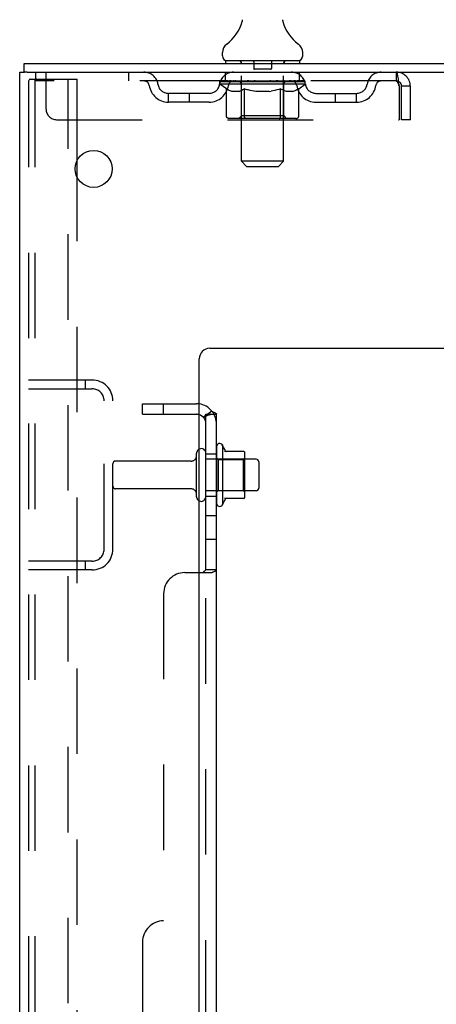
# Model space of a CAD drawing. Header units: inches. Extents: x 0 to 184, y 0 to 119.
# Tile 4 of 115: x 9.28 to 14.22, y 67.65 to 79.32. Entities that reach past the tile are written whole.
import ezdxf

# ---------------------------------------------------------------- set-up
doc = ezdxf.new("R2010")
doc.units = ezdxf.units.IN
doc.header["$LTSCALE"] = 10.121375
doc.header["$MEASUREMENT"] = 0
doc.linetypes.add('HIDDEN', pattern=[0.2, 0.1, -0.1])
doc.layers.get('0').update_dxf_attribs({"linetype": 'CONTINUOUS'})
for name, color, linetype in [('DEFAULT_2', 8, 'HIDDEN'), ('DIMENSIONS', 7, 'CONTINUOUS'), ('SUBPANEL', 7, 'CONTINUOUS')]:
    doc.layers.add(name, color=color, linetype=linetype)
doc.styles.get("Standard").update_dxf_attribs({"font": 'arial.ttf'})
doc.dimstyles.new('DIMSTYLE_1', dxfattribs={"dimtxt": 0.811875, "dimasz": 1.0825, "dimexe": 0.09, "dimexo": 0.07, "dimgap": 0.0375, "dimtad": 0, "dimtih": 1, "dimtoh": 1, "dimzin": 4, "dimdsep": 46, "dimtxsty": 'Standard', "dimblk": '_FILLED', "dimblk1": '_FILLED', "dimblk2": '_FILLED', "dimcen": 0.09, "dimadec": 3, "dimazin": 1, "dimtfac": 1, "dimtdec": 3, "dimtofl": 0, "dimtmove": 0, "dimatfit": 3, "dimldrblk": '_FILLED', "dimfxl": 0, "dimtolj": 1, "dimtzin": 4, "dimarcsym": 0})

# ---------------------------------------------------------------- blocks, each defined once
blk = doc.blocks.new('_FILLED')
at = {"color": 0, "linetype": 'ByBlock'}
blk.add_solid([(0, 0), (-1, 0.2), (-1, -0.2)], dxfattribs=at)
blk = doc.blocks.new('*D15')
at = {"layer": 'DIMENSIONS', "color": 2, "linetype": 'Continuous'}
for p, q in [((15.47, 78.799), (15.47, 80.964)), ((15.47, 75.424), (15.47, 72.897)), ((15.47, 72.897), (16.417, 72.897))]:
    blk.add_line(p, q, dxfattribs=at)
at = {"layer": 'DIMENSIONS', "color": 2, "linetype": 'Continuous', "xscale": 1.0825, "yscale": 1.0825, "zscale": 1.0825}
for p, rotation in [((15.47, 78.799), 270), ((15.47, 75.424), 90)]:
    blk.add_blockref('_FILLED', p, dxfattribs=dict(at, rotation=rotation))
at = {"layer": 'DIMENSIONS', "color": 2, "linetype": 'Continuous', "insert": (16.823, 73.303), "char_height": 0.8119, "width": 2.20625, "attachment_point": 1, "line_spacing_factor": 0.9}
blk.add_mtext('3.38', dxfattribs=at)

msp = doc.modelspace()

# ---------------------------------------------------------------- linework, layer by layer
at = {"color": 7, "linetype": 'Continuous'}
for p, q in [((12.4, 79.315), (12.4, 79.316)), ((11.912, 79.277), (11.911, 79.276)), ((11.916, 79.294), (11.915, 79.293)), ((11.915, 79.292), (11.915, 79.291)), ((11.916, 79.302), (11.916, 79.3)), ((11.916, 79.3), (11.916, 79.299)), ((11.916, 79.299), (11.916, 79.298)), ((11.916, 79.298), (11.916, 79.297)), ((11.916, 79.297), (11.916, 79.296)), ((11.916, 79.296), (11.916, 79.295)), ((11.916, 79.295), (11.916, 79.294)), ((12.402, 79.292), (12.402, 79.293)), ((12.402, 79.29), (12.402, 79.29)), ((12.406, 79.277), (12.405, 79.277)), ((12.406, 79.276), (12.406, 79.277)), ((11.684, 78.889), (11.684, 78.926)), ((12.634, 78.889), (12.634, 78.926)), ((9.336, 78.695), (9.336, 78.799)), ((11.721, 78.829), (11.721, 78.799)), ((12.596, 78.829), (11.721, 78.829)), ((12.596, 78.829), (12.596, 78.799)), ((9.373, 78.695), (9.34, 78.695)), ((11.683, 74.279), (11.683, 73.568)), ((11.938, 74.201), (11.71, 74.201)), ((11.949, 73.668), (11.949, 74.179)), ((12.083, 74.111), (11.949, 74.111)), ((12.113, 74.081), (12.113, 73.766)), ((12.083, 73.736), (11.949, 73.736)), ((11.938, 73.646), (11.71, 73.646))]:
    msp.add_line(p, q, dxfattribs=at)
at = {"color": 3, "linetype": 'Continuous'}
for p, q in [((9.336, 78.799), (27.037, 78.799)), ((9.284, 10.903), (9.284, 78.695)), ((9.284, 78.695), (9.34, 78.695)), ((9.373, 78.695), (27.037, 78.695)), ((9.963, 77.451), (9.963, 77.646)), ((11.534, 75.424), (23.409, 75.424)), ((11.409, 12.924), (11.409, 75.299))]:
    msp.add_line(p, q, dxfattribs=at)
at = {"color": 7, "linetype": 'Continuous'}
for points in [[(11.917, 79.311), (11.917, 79.31), (11.917, 79.31), (11.917, 79.309), (11.917, 79.308), (11.917, 79.308), (11.917, 79.307), (11.917, 79.307), (11.917, 79.306), (11.917, 79.305), (11.917, 79.305), (11.917, 79.304), (11.917, 79.304), (11.917, 79.303), (11.917, 79.303), (11.917, 79.302), (11.916, 79.302)], [(11.917, 79.316), (11.917, 79.316), (11.917, 79.315), (11.917, 79.314), (11.917, 79.313), (11.917, 79.313), (11.917, 79.312), (11.917, 79.312), (11.917, 79.311)], [(12.402, 79.293), (12.402, 79.294), (12.402, 79.294), (12.401, 79.295), (12.401, 79.295), (12.401, 79.296), (12.401, 79.296), (12.401, 79.297), (12.401, 79.297), (12.401, 79.298), (12.401, 79.299), (12.401, 79.299), (12.401, 79.3), (12.401, 79.3), (12.401, 79.301), (12.401, 79.302), (12.401, 79.302), (12.4, 79.303), (12.4, 79.304), (12.4, 79.304), (12.4, 79.305), (12.4, 79.305), (12.4, 79.306), (12.4, 79.307), (12.4, 79.307), (12.4, 79.308), (12.4, 79.309), (12.4, 79.309), (12.4, 79.31), (12.4, 79.311), (12.4, 79.312), (12.4, 79.312), (12.4, 79.313), (12.4, 79.314), (12.4, 79.315), (12.4, 79.315)], [(11.915, 79.293), (11.915, 79.292), (11.915, 79.292)], [(11.915, 79.291), (11.915, 79.29), (11.915, 79.29)], [(12.402, 79.29), (12.402, 79.291), (12.402, 79.292)]]:
    msp.add_lwpolyline(points, dxfattribs=at)
at = {"color": 3, "linetype": 'Continuous'}
msp.add_circle((10.159, 77.549), 0.219, dxfattribs=at)
at = {"color": 7, "linetype": 'Continuous'}
for centre, radius, start, end in [((11.435, 79.427), 0.5, 306.7414, 344.6791), ((12.882, 79.427), 0.5, 195.3209, 233.2586), ((11.809, 78.926), 0.125, 126.7414, 180), ((12.509, 78.926), 0.125, 0, 53.2586), ((11.744, 78.889), 0.06, 180, 270), ((12.574, 78.889), 0.06, 270, 360), ((11.651, 74.258), 0.0384, 34.4497, 180), ((11.433, 74.181), 0.055, 360, 115.9094), ((11.082, 73.924), 0.698, 23.9679, 30.6631), ((11.729, 74.211), 0.01, 203.9679, 270), ((11.938, 74.191), 0.01, 5.1938, 90), ((11.807, 74.179), 0.141, 0, 5.2081), ((12.083, 74.081), 0.03, 360, 90), ((12.083, 73.766), 0.03, 270, 0), ((11.433, 73.666), 0.055, 244.0906, 0), ((11.082, 73.924), 0.698, 329.3369, 336.0321), ((11.729, 73.636), 0.01, 90, 156.0321), ((11.938, 73.656), 0.01, 270, 354.8062), ((11.807, 73.668), 0.141, 354.7919, 360), ((11.651, 73.589), 0.0384, 180, 325.5503)]:
    msp.add_arc(centre, radius, start, end, dxfattribs=at)
at = {"color": 3, "linetype": 'Continuous'}
msp.add_arc((11.534, 75.299), 0.125, 90, 180, dxfattribs=at)
at = {"layer": 'DEFAULT_2', "color": 8, "linetype": 'HIDDEN'}
for p, q in [((11.917, 79.316), (11.917, 79.315)), ((11.917, 79.312), (11.917, 79.312)), ((11.917, 79.311), (11.917, 79.311)), ((11.917, 79.31), (11.917, 79.31)), ((11.917, 79.31), (11.917, 79.31)), ((11.917, 79.309), (11.917, 79.309)), ((11.917, 79.308), (11.917, 79.308)), ((11.917, 79.308), (11.917, 79.308)), ((11.917, 79.307), (11.917, 79.307)), ((12.4, 79.316), (12.4, 79.316)), ((12.4, 79.315), (12.4, 79.315)), ((12.4, 79.312), (12.4, 79.312)), ((12.4, 79.31), (12.4, 79.31)), ((12.4, 79.309), (12.4, 79.31)), ((12.4, 79.307), (12.4, 79.308)), ((11.911, 79.276), (11.911, 79.276)), ((11.911, 79.276), (11.911, 79.276)), ((11.911, 79.276), (11.911, 79.276)), ((11.915, 79.294), (11.915, 79.293)), ((11.915, 79.293), (11.915, 79.292)), ((11.915, 79.292), (11.915, 79.292)), ((11.916, 79.302), (11.916, 79.302)), ((11.916, 79.301), (11.916, 79.3)), ((11.916, 79.3), (11.916, 79.299)), ((11.916, 79.299), (11.916, 79.298)), ((11.916, 79.298), (11.916, 79.297)), ((11.916, 79.297), (11.916, 79.296)), ((11.916, 79.296), (11.916, 79.295)), ((11.916, 79.295), (11.916, 79.294)), ((11.917, 79.307), (11.917, 79.307)), ((11.917, 79.306), (11.917, 79.306)), ((12.401, 79.3), (12.401, 79.3)), ((12.402, 79.293), (12.402, 79.294)), ((12.402, 79.292), (12.402, 79.293)), ((11.901, 78.829), (11.901, 78.799)), ((11.91, 77.639), (11.91, 78.799)), ((12.054, 78.819), (12.054, 78.739)), ((12.254, 78.729), (12.064, 78.729)), ((12.264, 78.819), (12.264, 78.739)), ((12.408, 77.639), (12.408, 78.799)), ((12.416, 78.829), (12.416, 78.799)), ((9.409, 78.611), (9.482, 78.611)), ((9.471, 78.695), (9.471, 78.591)), ((9.482, 78.611), (9.963, 78.611)), ((9.596, 78.257), (9.596, 78.695)), ((9.859, 10.986), (9.859, 78.611)), ((9.963, 77.646), (9.963, 78.611)), ((10.571, 78.695), (10.571, 78.591)), ((11.721, 78.591), (11.721, 78.695)), ((12.596, 78.591), (12.596, 78.695)), ((13.742, 78.695), (13.742, 78.591)), ((9.388, 78.581), (9.388, 11.016)), ((9.461, 78.581), (9.461, 11.016)), ((13.742, 78.591), (9.471, 78.591)), ((11.652, 78.553), (11.652, 78.591)), ((11.732, 78.498), (11.652, 78.553)), ((12.665, 78.553), (11.652, 78.553)), ((11.66, 78.585), (11.66, 78.591)), ((11.667, 78.583), (11.667, 78.585)), ((11.667, 78.583), (12.65, 78.583)), ((11.674, 78.583), (11.674, 78.585)), ((11.675, 78.583), (11.675, 78.585)), ((11.683, 78.585), (11.683, 78.591)), ((11.696, 78.583), (11.696, 78.585)), ((11.697, 78.583), (11.697, 78.585)), ((11.72, 78.585), (11.72, 78.591)), ((11.732, 78.583), (11.732, 78.585)), ((11.732, 78.174), (11.732, 78.498)), ((11.732, 78.498), (11.743, 78.49)), ((11.734, 78.583), (11.734, 78.585)), ((11.897, 78.585), (11.736, 78.585)), ((11.771, 78.585), (11.771, 78.591)), ((11.772, 78.583), (11.772, 78.585)), ((11.772, 78.583), (11.772, 78.585)), ((11.775, 78.583), (11.775, 78.585)), ((11.781, 78.583), (11.781, 78.585)), ((11.781, 78.583), (11.781, 78.585)), ((11.783, 78.583), (11.783, 78.585)), ((11.786, 78.583), (11.786, 78.586)), ((11.789, 78.583), (11.789, 78.585)), ((11.801, 78.583), (11.801, 78.585)), ((11.815, 78.583), (11.815, 78.585)), ((11.816, 78.583), (11.816, 78.587)), ((11.832, 78.583), (11.832, 78.585)), ((11.832, 78.583), (11.832, 78.585)), ((11.833, 78.585), (11.833, 78.591)), ((11.841, 78.583), (11.841, 78.585)), ((11.844, 78.583), (11.844, 78.585)), ((11.852, 78.583), (11.852, 78.585)), ((11.861, 78.583), (11.861, 78.588)), ((11.873, 78.583), (11.873, 78.585)), ((11.875, 78.583), (11.875, 78.585)), ((11.897, 78.583), (11.897, 78.585)), ((11.951, 78.585), (11.901, 78.585)), ((11.905, 78.585), (11.905, 78.591)), ((11.909, 78.176), (11.909, 78.551)), ((11.911, 78.583), (11.911, 78.585)), ((11.915, 78.583), (11.915, 78.585)), ((11.919, 78.583), (11.919, 78.589)), ((11.923, 78.583), (11.923, 78.585)), ((11.931, 78.583), (11.931, 78.585)), ((11.946, 78.498), (11.934, 78.49)), ((11.946, 78.174), (11.946, 78.498)), ((11.946, 78.498), (11.969, 78.49)), ((11.951, 78.583), (11.951, 78.585)), ((12.011, 78.585), (11.963, 78.585)), ((11.98, 78.583), (11.98, 78.585)), ((11.985, 78.585), (11.985, 78.591)), ((11.988, 78.583), (11.988, 78.585)), ((11.99, 78.583), (11.99, 78.59)), ((11.992, 78.583), (11.992, 78.585)), ((11.998, 78.583), (11.998, 78.585)), ((12.011, 78.583), (12.011, 78.585)), ((12.075, 78.585), (12.031, 78.585)), ((12.042, 78.583), (12.042, 78.585)), ((12.067, 78.585), (12.159, 78.591)), ((12.071, 78.585), (12.071, 78.591)), ((12.071, 78.591), (12.071, 78.591)), ((12.071, 78.585), (12.071, 78.59)), ((12.071, 78.583), (12.071, 78.585)), ((12.074, 78.583), (12.074, 78.585)), ((12.075, 78.583), (12.075, 78.585)), ((12.075, 78.583), (12.075, 78.585)), ((12.142, 78.585), (12.103, 78.585)), ((12.108, 78.583), (12.108, 78.585)), ((12.142, 78.583), (12.142, 78.585)), ((12.157, 78.585), (12.156, 78.585)), ((12.156, 78.583), (12.156, 78.585)), ((12.157, 78.583), (12.157, 78.585)), ((12.159, 78.585), (12.159, 78.591)), ((12.159, 78.591), (12.25, 78.585)), ((12.161, 78.583), (12.161, 78.585)), ((12.161, 78.583), (12.161, 78.585)), ((12.161, 78.585), (12.161, 78.585)), ((12.175, 78.583), (12.175, 78.585)), ((12.175, 78.585), (12.214, 78.585)), ((12.209, 78.583), (12.209, 78.585)), ((12.242, 78.583), (12.242, 78.585)), ((12.242, 78.583), (12.242, 78.585)), ((12.242, 78.585), (12.286, 78.585)), ((12.243, 78.583), (12.243, 78.585)), ((12.246, 78.585), (12.246, 78.591)), ((12.246, 78.591), (12.246, 78.591)), ((12.246, 78.585), (12.246, 78.59)), ((12.246, 78.583), (12.246, 78.585)), ((12.275, 78.583), (12.275, 78.585)), ((12.306, 78.583), (12.306, 78.585)), ((12.306, 78.585), (12.354, 78.585)), ((12.319, 78.583), (12.319, 78.585)), ((12.325, 78.583), (12.325, 78.585)), ((12.327, 78.583), (12.327, 78.59)), ((12.35, 78.491), (12.327, 78.484)), ((12.329, 78.583), (12.329, 78.585)), ((12.332, 78.585), (12.332, 78.591)), ((12.337, 78.583), (12.337, 78.585)), ((12.373, 78.499), (12.35, 78.491)), ((12.366, 78.583), (12.366, 78.585)), ((12.366, 78.585), (12.416, 78.585)), ((12.373, 78.174), (12.373, 78.499)), ((12.373, 78.499), (12.385, 78.491)), ((12.397, 78.484), (12.385, 78.491)), ((12.386, 78.583), (12.386, 78.585)), ((12.394, 78.583), (12.394, 78.585)), ((12.398, 78.583), (12.398, 78.589)), ((12.402, 78.583), (12.402, 78.585)), ((12.406, 78.583), (12.406, 78.585)), ((12.409, 78.176), (12.409, 78.551)), ((12.412, 78.585), (12.412, 78.591)), ((12.42, 78.583), (12.42, 78.585)), ((12.42, 78.585), (12.665, 78.585)), ((12.442, 78.583), (12.442, 78.585)), ((12.444, 78.583), (12.444, 78.585)), ((12.456, 78.583), (12.456, 78.588)), ((12.465, 78.583), (12.465, 78.585)), ((12.473, 78.583), (12.473, 78.585)), ((12.476, 78.583), (12.476, 78.585)), ((12.484, 78.585), (12.484, 78.591)), ((12.485, 78.583), (12.485, 78.585)), ((12.485, 78.583), (12.485, 78.585)), ((12.501, 78.583), (12.501, 78.587)), ((12.502, 78.583), (12.502, 78.585)), ((12.516, 78.583), (12.516, 78.585)), ((12.528, 78.583), (12.528, 78.585)), ((12.531, 78.583), (12.531, 78.586)), ((12.534, 78.583), (12.534, 78.585)), ((12.536, 78.583), (12.536, 78.585)), ((12.537, 78.583), (12.537, 78.585)), ((12.542, 78.583), (12.542, 78.585)), ((12.545, 78.583), (12.545, 78.585)), ((12.545, 78.583), (12.545, 78.585)), ((12.546, 78.585), (12.546, 78.591)), ((12.575, 78.491), (12.564, 78.484)), ((12.568, 78.588), (12.664, 78.589)), ((12.568, 78.585), (12.568, 78.588)), ((12.587, 78.499), (12.575, 78.491)), ((12.583, 78.583), (12.583, 78.585)), ((12.585, 78.583), (12.585, 78.585)), ((12.587, 78.499), (12.665, 78.553)), ((12.587, 78.174), (12.587, 78.499)), ((12.597, 78.585), (12.597, 78.591)), ((12.62, 78.583), (12.62, 78.585)), ((12.621, 78.583), (12.621, 78.585)), ((12.634, 78.585), (12.634, 78.591)), ((12.642, 78.583), (12.642, 78.585)), ((12.643, 78.583), (12.643, 78.585)), ((12.65, 78.583), (12.65, 78.585)), ((12.657, 78.585), (12.657, 78.591)), ((12.664, 78.585), (12.664, 78.589)), ((12.665, 78.553), (12.665, 78.585)), ((13.775, 78.528), (13.775, 78.132)), ((13.805, 78.132), (13.805, 78.528)), ((13.909, 78.528), (13.805, 78.528)), ((13.909, 78.132), (13.909, 78.528)), ((11.044, 78.34), (11.044, 78.444)), ((11.527, 78.444), (11.044, 78.444)), ((11.294, 78.34), (11.294, 78.444)), ((11.754, 78.483), (11.743, 78.49)), ((11.765, 78.477), (11.754, 78.483)), ((11.776, 78.472), (11.765, 78.477)), ((11.786, 78.468), (11.775, 78.472)), ((11.797, 78.464), (11.786, 78.468)), ((11.88, 78.464), (11.797, 78.464)), ((11.88, 78.464), (11.891, 78.468)), ((11.902, 78.472), (11.891, 78.468)), ((11.912, 78.478), (11.901, 78.472)), ((11.923, 78.484), (11.912, 78.478)), ((11.934, 78.49), (11.923, 78.484)), ((11.991, 78.483), (11.968, 78.49)), ((12.014, 78.477), (11.991, 78.484)), ((12.036, 78.472), (12.013, 78.477)), ((12.058, 78.468), (12.035, 78.472)), ((12.079, 78.464), (12.057, 78.468)), ((12.238, 78.464), (12.079, 78.464)), ((12.238, 78.464), (12.26, 78.468)), ((12.282, 78.472), (12.26, 78.468)), ((12.305, 78.478), (12.282, 78.472)), ((12.327, 78.484), (12.304, 78.478)), ((12.409, 78.477), (12.397, 78.484)), ((12.42, 78.472), (12.408, 78.478)), ((12.431, 78.468), (12.42, 78.472)), ((12.443, 78.464), (12.431, 78.468)), ((12.518, 78.464), (12.443, 78.464)), ((12.518, 78.464), (12.529, 78.468)), ((12.541, 78.472), (12.529, 78.468)), ((12.552, 78.478), (12.54, 78.472)), ((12.564, 78.484), (12.552, 78.478)), ((12.79, 78.444), (13.273, 78.444)), ((13.023, 78.34), (13.023, 78.444)), ((13.273, 78.34), (13.273, 78.444)), ((11.527, 78.34), (11.044, 78.34)), ((12.79, 78.34), (13.273, 78.34)), ((12.553, 78.144), (11.766, 78.144)), ((11.909, 78.176), (11.877, 78.144)), ((12.409, 78.176), (11.909, 78.176)), ((11.955, 78.148), (11.953, 78.15)), ((11.959, 78.145), (11.957, 78.146)), ((11.961, 78.145), (11.959, 78.145)), ((11.963, 78.144), (11.961, 78.145)), ((12.409, 78.176), (12.44, 78.144)), ((9.721, 78.132), (13.775, 78.132)), ((13.909, 78.132), (13.805, 78.132)), ((11.97, 77.579), (11.91, 77.639)), ((12.408, 77.639), (11.91, 77.639)), ((11.97, 77.579), (12.348, 77.579)), ((12.348, 77.579), (12.408, 77.639)), ((9.963, 64.546), (9.963, 77.451)), ((9.388, 75.049), (10.141, 75.049)), ((10.06, 75.049), (10.06, 74.945)), ((9.388, 74.945), (10.141, 74.945)), ((10.284, 73.045), (10.284, 74.802)), ((10.388, 73.045), (10.388, 74.802)), ((11.378, 73.666), (11.378, 74.181)), ((11.488, 73.666), (11.488, 74.181)), ((11.613, 74.258), (11.613, 73.589)), ((11.315, 74.089), (10.418, 74.089)), ((11.949, 74.111), (11.488, 74.111)), ((11.633, 74.107), (11.613, 74.127)), ((11.633, 74.107), (11.633, 73.74)), ((11.633, 74.107), (11.929, 74.107)), ((11.929, 74.107), (11.949, 74.127)), ((11.929, 74.107), (11.929, 73.74)), ((11.315, 73.759), (10.418, 73.759)), ((11.949, 73.736), (11.488, 73.736)), ((11.633, 73.74), (11.613, 73.72)), ((11.633, 73.74), (11.929, 73.74)), ((11.929, 73.74), (11.949, 73.72)), ((10.141, 72.903), (9.388, 72.903)), ((10.06, 72.903), (10.06, 72.799)), ((10.141, 72.799), (9.388, 72.799))]:
    msp.add_line(p, q, dxfattribs=at)
for points in [[(12.402, 79.291), (12.402, 79.291), (12.402, 79.292)], [(9.409, 78.611), (9.403, 78.61), (9.398, 78.607), (9.394, 78.602), (9.39, 78.596), (9.388, 78.589), (9.388, 78.581)], [(9.482, 78.611), (9.477, 78.61), (9.472, 78.607), (9.467, 78.602), (9.464, 78.596), (9.462, 78.589), (9.461, 78.581)], [(13.742, 78.695), (13.744, 78.694), (13.746, 78.69), (13.749, 78.685), (13.751, 78.678), (13.753, 78.669), (13.756, 78.658), (13.758, 78.646), (13.76, 78.632), (13.763, 78.616), (13.765, 78.6), (13.767, 78.583), (13.77, 78.565), (13.772, 78.546), (13.775, 78.528)], [(13.742, 78.591), (13.744, 78.59), (13.746, 78.589), (13.749, 78.587), (13.751, 78.584), (13.753, 78.581), (13.756, 78.577), (13.758, 78.572), (13.76, 78.567), (13.763, 78.561), (13.765, 78.555), (13.767, 78.548), (13.77, 78.542), (13.772, 78.535), (13.775, 78.528)], [(11.766, 78.144), (11.762, 78.145), (11.758, 78.145), (11.754, 78.146), (11.75, 78.148), (11.746, 78.15), (11.743, 78.152), (11.74, 78.155), (11.737, 78.158), (11.735, 78.162), (11.733, 78.166), (11.732, 78.17), (11.732, 78.174)], [(11.946, 78.166), (11.946, 78.17), (11.946, 78.174)], [(11.947, 78.162), (11.946, 78.166), (11.946, 78.17), (11.946, 78.174)], [(11.957, 78.146), (11.955, 78.148), (11.953, 78.15), (11.951, 78.152), (11.95, 78.155), (11.948, 78.158), (11.947, 78.162)], [(11.951, 78.152), (11.95, 78.155), (11.948, 78.158)], [(12.356, 78.144), (12.358, 78.145), (12.36, 78.145), (12.362, 78.146), (12.364, 78.148), (12.366, 78.15), (12.368, 78.152), (12.369, 78.155), (12.371, 78.158), (12.372, 78.162), (12.373, 78.166), (12.373, 78.17), (12.373, 78.174)], [(12.553, 78.144), (12.557, 78.145), (12.561, 78.145), (12.565, 78.146), (12.569, 78.148), (12.573, 78.15), (12.576, 78.152), (12.579, 78.155), (12.582, 78.158), (12.584, 78.162), (12.586, 78.166), (12.587, 78.17), (12.587, 78.174)]]:
    msp.add_lwpolyline(points, dxfattribs=at)
for centre, radius, start, end in [((11.88, 78.799), 0.03, 0, 90), ((12.044, 78.819), 0.01, 0, 90), ((12.064, 78.739), 0.01, 180, 270), ((12.254, 78.739), 0.01, 270, 360), ((12.274, 78.819), 0.01, 90, 180), ((12.438, 78.799), 0.03, 90, 180), ((10.755, 78.528), 0.167, 8.0716, 90), ((11.816, 78.528), 0.167, 90, 171.9284), ((12.501, 78.528), 0.167, 8.0716, 90), ((13.562, 78.528), 0.167, 90, 171.9284), ((13.742, 78.528), 0.167, 0, 90), ((10.755, 78.528), 0.0625, 7.9863, 90), ((11.044, 78.569), 0.229, 187.9863, 270), ((11.044, 78.569), 0.125, 188.0716, 270), ((11.527, 78.569), 0.125, 270, 351.9284), ((11.527, 78.569), 0.229, 270, 352.0137), ((11.816, 78.528), 0.0625, 90, 172.0137), ((11.877, 78.551), 0.0318, 0, 90), ((12.44, 78.551), 0.0318, 90, 180), ((12.501, 78.528), 0.0625, 7.9863, 90), ((12.79, 78.569), 0.229, 187.9863, 270), ((12.79, 78.569), 0.125, 188.0716, 270), ((13.273, 78.569), 0.125, 270, 351.9284), ((13.273, 78.569), 0.229, 270, 352.0137), ((13.562, 78.528), 0.0625, 90, 172.0137), ((13.742, 78.528), 0.063, 0, 90), ((9.721, 78.257), 0.125, 180, 270), ((10.141, 74.802), 0.246, 0, 90), ((10.141, 74.802), 0.142, 0, 90), ((11.433, 74.181), 0.055, 115.9094, 180), ((10.418, 74.059), 0.03, 90, 180), ((11.315, 74.151), 0.0625, 270, 360), ((10.418, 73.789), 0.03, 180, 270), ((11.315, 73.696), 0.0625, 0, 90), ((11.433, 73.666), 0.055, 180, 244.0906), ((10.141, 73.045), 0.246, 270, 360), ((10.141, 73.045), 0.142, 270, 360)]:
    msp.add_arc(centre, radius, start, end, dxfattribs=at)
for centre, major_axis, ratio, start_param, end_param in [((12.159, 78.591), (0.506, 0.005), 0.05963, 2.96643, 3.140963), ((11.636, 78.581), (0.158, 0), 0.060556, 0.430652, 1.470503), ((12.159, 78.591), (0.506, 0), 0.060556, -3.141593, -2.96706), ((11.636, 78.576), (0.158, 0.002), 0.05963, 1.376596, 1.469874), ((12.159, 78.591), (0.506, 0.011), 0.05688, 2.791345, 2.965878), ((11.617, 78.581), (0.158, 0.002), 0.05963, 0.25549, 1.295341), ((11.672, 78.581), (0.158, -0.002), 0.05963, 0.605815, 1.645666), ((12.159, 78.591), (0.506, -0.005), 0.05963, -2.96643, -2.791898), ((11.672, 78.576), (0.158, 0), 0.060556, 1.551758, 1.645036), ((11.617, 78.576), (0.158, 0.003), 0.05688, 1.20151, 1.294789), ((11.673, 78.578), (0.131, 0.001), 0.05963, 1.065228, 1.614276), ((11.657, 78.578), (0.131, 0.003), 0.05688, 0.890143, 1.43919), ((11.703, 78.578), (0.131, 0), 0.060556, 1.240391, 1.789438), ((12.159, 78.591), (0.506, 0.015), 0.052395, 2.616403, 2.790936), ((11.614, 78.581), (0.158, 0.003), 0.05688, 0.080405, 1.120256), ((11.722, 78.581), (0.158, -0.003), 0.05688, 0.7809, 1.820751), ((12.159, 78.591), (0.506, -0.011), 0.05688, -2.791345, -2.616812), ((11.722, 78.576), (0.158, -0.002), 0.05963, 1.72692, 1.820198), ((11.614, 78.576), (0.158, 0.005), 0.052395, 1.026568, 1.119847), ((11.656, 78.578), (0.131, 0.004), 0.052395, 0.715201, 1.264248), ((11.748, 78.578), (0.131, -0.001), 0.05963, 1.415553, 1.9646), ((12.159, 78.591), (0.506, 0.02), 0.046319, 2.441654, 2.616187), ((11.785, 78.581), (0.158, -0.005), 0.052395, 0.955842, 1.995693), ((12.159, 78.591), (0.506, -0.015), 0.052395, -2.616403, -2.44187), ((11.628, 78.581), (0.158, 0.005), 0.052395, -0.094537, 0.945314), ((11.785, 78.576), (0.158, -0.003), 0.05688, 1.902006, 1.995284), ((11.628, 78.576), (0.158, 0.006), 0.046319, 0.851819, 0.945098), ((11.671, 78.578), (0.131, 0.005), 0.046319, 0.540452, 1.089499), ((11.805, 78.578), (0.131, -0.003), 0.05688, 1.590638, 2.139686), ((12.159, 78.591), (0.506, 0.024), 0.038841, 2.267123, 2.441656), ((11.86, 78.581), (0.158, -0.006), 0.046319, 1.130591, 2.170442), ((11.657, 78.581), (0.158, 0.006), 0.046319, -0.269286, 0.770565), ((12.159, 78.591), (0.506, -0.02), 0.046319, -2.441654, -2.267121), ((11.86, 78.576), (0.158, -0.005), 0.052395, 2.076947, 2.170226), ((11.657, 78.576), (0.158, 0.007), 0.038841, 0.677289, 0.770567), ((11.701, 78.578), (0.131, 0.006), 0.038841, 0.365921, 0.914969), ((11.872, 78.578), (0.131, -0.004), 0.052395, 1.76558, 2.314627), ((12.159, 78.591), (0.506, 0.027), 0.030195, 2.09281, 2.267343), ((11.944, 78.581), (0.158, -0.007), 0.038841, 1.305122, 2.344973), ((11.702, 78.581), (0.158, 0.007), 0.038841, -0.443817, 0.596034), ((12.159, 78.591), (0.506, -0.024), 0.038841, -2.267123, -2.092591), ((11.944, 78.576), (0.158, -0.006), 0.046319, 2.251696, 2.344975), ((11.702, 78.576), (0.158, 0.008), 0.030195, 0.502975, 0.596254), ((11.744, 78.578), (0.131, 0.007), 0.030195, 0.191608, 0.740655), ((11.948, 78.578), (0.131, -0.005), 0.046319, 1.940329, 2.489376), ((11.761, 78.581), (0.158, 0.008), 0.030195, -0.61813, 0.421721), ((12.159, 78.591), (0.506, 0.029), 0.020645, 1.918687, 2.09322), ((12.034, 78.581), (0.158, -0.008), 0.030195, 1.479435, 2.519286), ((12.159, 78.591), (0.506, -0.027), 0.030195, -2.09281, -1.918277), ((12.034, 78.576), (0.158, -0.007), 0.038841, 2.426227, 2.519505), ((11.761, 78.576), (0.158, 0.009), 0.020645, 0.328852, 0.422131), ((11.8, 78.578), (0.131, 0.007), 0.020645, 0.017485, 0.566532), ((12.031, 78.578), (0.131, -0.006), 0.038841, 2.11486, 2.663907), ((11.832, 78.581), (0.158, 0.009), 0.020645, -0.792253, 0.247598), ((12.159, 78.591), (0.506, 0.03), 0.010478, 1.744704, 1.919237), ((12.128, 78.581), (0.158, -0.009), 0.020645, 1.653558, 2.693409), ((12.159, 78.591), (0.506, -0.029), 0.020645, -1.918687, -1.744154), ((12.128, 78.576), (0.158, -0.008), 0.030195, 2.60054, 2.693819), ((11.832, 78.576), (0.158, 0.009), 0.010478, 0.154869, 0.248148), ((11.867, 78.578), (0.131, 0.008), 0.010478, 6.126688, 6.675735), ((12.118, 78.578), (0.131, -0.007), 0.030195, 2.289173, 2.83822), ((11.913, 78.581), (0.158, 0.009), 0.010478, -0.966236, -0.000846), ((12.223, 78.581), (0.158, -0.009), 0.010478, 1.827541, 2.867392), ((12.159, 78.591), (0.506, -0.03), 0.010478, -1.744704, -1.570171), ((12.223, 78.576), (0.158, -0.009), 0.020645, 2.774664, 2.867942), ((12.206, 78.578), (0.131, -0.007), 0.020645, 2.463296, 3.012344), ((12.094, 78.581), (0.158, 0.009), 0.010478, 0.274201, 1.314052), ((12.025, 78.578), (0.131, 0.008), 0.010478, -0.000483, 0.504314), ((12.001, 78.576), (0.158, 0.009), 0.010478, 0.099668, 0.192946), ((12.159, 78.591), (0.506, 0.03), 0.010478, -1.571421, -1.396888), ((12.316, 78.576), (0.158, -0.009), 0.010478, 2.948646, 3.041925), ((12.292, 78.578), (0.131, -0.008), 0.010478, 2.637279, 3.142076), ((12.189, 78.581), (0.158, 0.009), 0.020645, 0.448184, 1.488034), ((12.112, 78.578), (0.131, 0.007), 0.020645, 0.129249, 0.678296), ((12.094, 78.576), (0.158, 0.009), 0.020645, 0.273651, 0.366929), ((12.404, 78.581), (0.158, -0.009), 0.010478, -3.140747, -2.175357), ((12.159, 78.591), (0.506, 0.029), 0.020645, -1.397439, -1.222906), ((12.159, 78.591), (0.506, -0.03), 0.010478, 1.222355, 1.396888), ((12.283, 78.581), (0.158, 0.008), 0.030195, 0.622307, 1.662158), ((12.199, 78.578), (0.131, 0.007), 0.030195, 0.303372, 0.852419), ((12.45, 78.578), (0.131, -0.008), 0.010478, 2.749043, 3.29809), ((12.485, 78.581), (0.158, -0.009), 0.020645, 2.893995, 3.933846), ((12.189, 78.576), (0.158, 0.008), 0.030195, 0.447774, 0.541052), ((12.485, 78.576), (0.158, -0.009), 0.010478, 2.893445, 2.986723), ((12.159, 78.591), (0.506, 0.027), 0.030195, -1.223315, -1.048783), ((12.159, 78.591), (0.506, -0.029), 0.020645, 1.048373, 1.222906), ((12.373, 78.581), (0.158, 0.007), 0.038841, 0.79662, 1.836471), ((12.286, 78.578), (0.131, 0.006), 0.038841, 0.477686, 1.026733), ((12.517, 78.578), (0.131, -0.007), 0.020645, 2.57506, 3.124108), ((12.457, 78.581), (0.158, 0.006), 0.046319, 0.971151, 2.011002), ((12.556, 78.581), (0.158, -0.008), 0.030195, 2.719872, 3.759723), ((12.283, 78.576), (0.158, 0.007), 0.038841, 0.622087, 0.715366), ((12.556, 78.576), (0.158, -0.009), 0.020645, 2.719462, 2.812741), ((12.159, 78.591), (0.506, 0.024), 0.038841, -1.049002, -0.874469), ((12.159, 78.591), (0.506, -0.027), 0.030195, 0.87425, 1.048783), ((12.369, 78.578), (0.131, 0.005), 0.046319, 0.652216, 1.201263), ((12.532, 78.581), (0.158, 0.005), 0.052395, 1.1459, 2.185751), ((12.573, 78.578), (0.131, -0.007), 0.030195, 2.400937, 2.949985), ((12.615, 78.581), (0.158, -0.007), 0.038841, 2.545558, 3.585409), ((12.445, 78.578), (0.131, 0.004), 0.052395, 0.826965, 1.376012), ((12.373, 78.576), (0.158, 0.006), 0.046319, 0.796618, 0.889896), ((12.615, 78.576), (0.158, -0.008), 0.030195, 2.545339, 2.638617), ((12.595, 78.581), (0.158, 0.003), 0.05688, 1.320842, 2.360692), ((12.159, 78.591), (0.506, 0.02), 0.046319, -0.874471, -0.699939), ((12.159, 78.591), (0.506, -0.024), 0.038841, 0.699936, 0.874469), ((12.66, 78.581), (0.158, -0.006), 0.046319, 2.371028, 3.410879), ((12.616, 78.578), (0.131, -0.006), 0.038841, 2.226624, 2.775671), ((12.645, 78.581), (0.158, 0.002), 0.05963, 1.495927, 2.535778), ((12.513, 78.578), (0.131, 0.003), 0.05688, 1.001907, 1.550954), ((12.689, 78.581), (0.158, -0.005), 0.052395, 2.196279, 3.23613), ((12.646, 78.578), (0.131, -0.005), 0.046319, 2.052093, 2.601141), ((12.457, 78.576), (0.158, 0.005), 0.052395, 0.971367, 1.064645), ((12.681, 78.581), (0.158, 0), 0.060556, 2.364024, 2.71094), ((12.66, 78.576), (0.158, -0.007), 0.038841, 2.371026, 2.464304), ((12.703, 78.581), (0.158, -0.003), 0.05688, 2.021337, 3.061188), ((12.159, 78.591), (0.506, 0.015), 0.052395, -0.699723, -0.52519), ((12.159, 78.591), (0.506, -0.02), 0.046319, 0.525406, 0.699939), ((12.7, 78.581), (0.158, -0.002), 0.05963, 1.846251, 2.886102), ((12.569, 78.578), (0.131, 0.001), 0.05963, 1.176993, 1.72604), ((12.661, 78.578), (0.131, -0.004), 0.052395, 1.877344, 2.426392), ((12.614, 78.578), (0.131, 0), 0.060556, 1.352155, 1.901202), ((12.66, 78.578), (0.131, -0.003), 0.05688, 1.702402, 2.25145), ((12.644, 78.578), (0.131, -0.001), 0.05963, 1.527317, 2.076364), ((12.532, 78.576), (0.158, 0.003), 0.05688, 1.146309, 1.239587), ((12.689, 78.576), (0.158, -0.006), 0.046319, 2.196495, 2.289773), ((12.159, 78.591), (0.506, 0.011), 0.05688, -0.524781, -0.350248), ((12.159, 78.591), (0.506, -0.015), 0.052395, 0.350657, 0.52519), ((12.681, 78.576), (0.158, -0.002), 0.05963, 1.764997, 1.971333), ((12.595, 78.576), (0.158, 0.002), 0.05963, 1.321394, 1.414673), ((12.703, 78.576), (0.158, -0.005), 0.052395, 2.021746, 2.115024), ((12.159, 78.591), (0.506, 0.005), 0.05963, -0.349695, -0.175162), ((12.159, 78.591), (0.506, -0.011), 0.05688, 0.175715, 0.350248), ((12.645, 78.576), (0.158, 0), 0.060556, 1.496556, 1.589835), ((12.7, 78.576), (0.158, -0.003), 0.05688, 1.846804, 1.940083), ((12.159, 78.591), (0.506, -0.005), 0.05963, 6.27665, 6.458348), ((12.159, 78.591), (0.506, 0), 0.060556, -0.174533, -0.058352)]:
    msp.add_ellipse(centre, major_axis=major_axis, ratio=ratio, start_param=start_param, end_param=end_param, dxfattribs=at)
at = {"layer": 'SUBPANEL', "color": 8, "linetype": 'HIDDEN'}
for p, q in [((10.738, 74.642), (10.738, 74.767)), ((10.738, 74.767), (11.376, 74.767)), ((10.988, 74.642), (10.988, 74.767)), ((10.738, 74.642), (11.376, 74.642)), ((11.512, 74.642), (11.462, 74.602)), ((11.488, 74.174), (11.613, 74.174)), ((11.488, 73.674), (11.613, 73.674)), ((11.488, 73.445), (11.613, 73.445)), ((11.488, 73.164), (11.613, 73.164)), ((11.488, 16.795), (11.488, 72.803)), ((11.238, 72.767), (11.409, 72.767)), ((11.462, 72.772), (11.462, 72.774)), ((11.559, 72.767), (11.561, 72.769)), ((10.988, 72.517), (10.988, 68.642)), ((10.738, 68.392), (10.738, 21.205))]:
    msp.add_line(p, q, dxfattribs=at)
at = {"layer": 'SUBPANEL', "color": 7, "linetype": 'Continuous'}
for p, q in [((11.488, 72.803), (11.488, 74.642)), ((11.488, 74.642), (11.613, 74.642)), ((11.559, 74.681), (11.512, 74.642)), ((11.488, 72.803), (11.613, 72.803))]:
    msp.add_line(p, q, dxfattribs=at)
at = {"layer": 'SUBPANEL', "color": 3, "linetype": 'Continuous'}
for p, q in [((11.613, 14.955), (11.613, 74.642)), ((11.409, 72.767), (11.559, 72.767))]:
    msp.add_line(p, q, dxfattribs=at)
at = {"layer": 'SUBPANEL', "color": 8, "linetype": 'HIDDEN'}
for points in [[(11.483, 74.619), (11.483, 74.619), (11.484, 74.619), (11.484, 74.62), (11.484, 74.62), (11.484, 74.62), (11.485, 74.62), (11.485, 74.62), (11.486, 74.621), (11.486, 74.621), (11.487, 74.621), (11.487, 74.622), (11.488, 74.622), (11.489, 74.622), (11.489, 74.623), (11.49, 74.623), (11.49, 74.623), (11.491, 74.624), (11.492, 74.624), (11.492, 74.624), (11.493, 74.625), (11.494, 74.625), (11.494, 74.625), (11.495, 74.626), (11.496, 74.626), (11.496, 74.626), (11.497, 74.627), (11.498, 74.627), (11.499, 74.627), (11.499, 74.628), (11.5, 74.628), (11.501, 74.629), (11.502, 74.629), (11.503, 74.629), (11.503, 74.63), (11.504, 74.63), (11.505, 74.63), (11.506, 74.631), (11.507, 74.631), (11.508, 74.631), (11.509, 74.632), (11.51, 74.632), (11.51, 74.632), (11.511, 74.633), (11.512, 74.633), (11.513, 74.634), (11.514, 74.634), (11.515, 74.634), (11.516, 74.635), (11.517, 74.635), (11.518, 74.635), (11.52, 74.636), (11.521, 74.636), (11.522, 74.636), (11.523, 74.637), (11.524, 74.637), (11.525, 74.637), (11.526, 74.638), (11.527, 74.638), (11.528, 74.638), (11.529, 74.639), (11.53, 74.639), (11.531, 74.639), (11.532, 74.639), (11.533, 74.64), (11.534, 74.64), (11.535, 74.64), (11.536, 74.64), (11.537, 74.641), (11.538, 74.641), (11.539, 74.641), (11.54, 74.641), (11.541, 74.641), (11.541, 74.642), (11.542, 74.642), (11.543, 74.642), (11.544, 74.642), (11.545, 74.642), (11.545, 74.642), (11.546, 74.642), (11.547, 74.642), (11.547, 74.642), (11.547, 74.642)], [(11.485, 74.635), (11.486, 74.637), (11.487, 74.639), (11.487, 74.641), (11.488, 74.642)], [(11.547, 74.642), (11.547, 74.642), (11.547, 74.642), (11.547, 74.642), (11.547, 74.642), (11.547, 74.642), (11.547, 74.642), (11.546, 74.642), (11.546, 74.642), (11.545, 74.642), (11.545, 74.642), (11.544, 74.642)], [(11.487, 74.622), (11.487, 74.622), (11.486, 74.622), (11.486, 74.621), (11.485, 74.621), (11.485, 74.62), (11.485, 74.62), (11.484, 74.62), (11.484, 74.62), (11.484, 74.62), (11.484, 74.619), (11.483, 74.619), (11.483, 74.619)], [(11.462, 72.776), (11.463, 72.777), (11.464, 72.779), (11.465, 72.78), (11.466, 72.782), (11.468, 72.783), (11.469, 72.784), (11.471, 72.786)], [(11.481, 72.793), (11.483, 72.794), (11.484, 72.795)], [(11.484, 72.795), (11.485, 72.797), (11.486, 72.798), (11.487, 72.8)], [(11.487, 72.8), (11.487, 72.801), (11.488, 72.803)], [(11.599, 72.787), (11.602, 72.789), (11.605, 72.791), (11.607, 72.793), (11.609, 72.795), (11.611, 72.796), (11.612, 72.798)], [(11.612, 72.8), (11.612, 72.801), (11.613, 72.803)], [(11.462, 72.767), (11.462, 72.769), (11.461, 72.771), (11.462, 72.772)], [(11.563, 72.771), (11.566, 72.772), (11.569, 72.774)]]:
    msp.add_lwpolyline(points, dxfattribs=at)
at = {"layer": 'SUBPANEL', "color": 3, "linetype": 'Continuous'}
for points in [[(11.559, 74.681), (11.561, 74.679), (11.563, 74.677), (11.566, 74.675), (11.569, 74.673), (11.572, 74.671), (11.576, 74.669), (11.579, 74.667), (11.583, 74.666)], [(11.583, 74.666), (11.59, 74.663), (11.593, 74.661), (11.597, 74.66), (11.599, 74.658), (11.602, 74.656), (11.605, 74.655), (11.607, 74.653), (11.609, 74.651), (11.611, 74.649), (11.612, 74.647), (11.612, 74.645), (11.612, 74.644), (11.613, 74.642)], [(11.559, 72.767), (11.561, 72.769), (11.563, 72.771), (11.566, 72.772), (11.569, 72.774), (11.572, 72.775), (11.576, 72.777), (11.579, 72.778), (11.586, 72.781)], [(11.586, 72.781), (11.59, 72.783), (11.593, 72.784), (11.597, 72.786), (11.599, 72.787), (11.602, 72.789), (11.605, 72.791), (11.607, 72.793), (11.609, 72.795), (11.611, 72.796), (11.612, 72.798), (11.612, 72.8), (11.612, 72.801), (11.613, 72.803)]]:
    msp.add_lwpolyline(points, dxfattribs=at)
at = {"layer": 'SUBPANEL', "color": 7, "linetype": 'Continuous'}
for points in [[(11.462, 74.602), (11.462, 74.602), (11.461, 74.603), (11.462, 74.604), (11.462, 74.605), (11.462, 74.606), (11.463, 74.607), (11.464, 74.608), (11.465, 74.61), (11.466, 74.611), (11.468, 74.613), (11.469, 74.615)], [(11.469, 74.615), (11.473, 74.619), (11.475, 74.621), (11.477, 74.623), (11.479, 74.625), (11.481, 74.628)], [(11.481, 74.628), (11.483, 74.63), (11.484, 74.632), (11.485, 74.635)], [(11.462, 72.767), (11.462, 72.769), (11.461, 72.771), (11.462, 72.772), (11.462, 72.774), (11.462, 72.776), (11.463, 72.777), (11.464, 72.779), (11.465, 72.78), (11.466, 72.782), (11.468, 72.783), (11.469, 72.784), (11.471, 72.786), (11.473, 72.787)], [(11.473, 72.787), (11.477, 72.79), (11.479, 72.791), (11.481, 72.793), (11.483, 72.794), (11.484, 72.795), (11.485, 72.797), (11.486, 72.798), (11.487, 72.8), (11.487, 72.801), (11.488, 72.803)]]:
    msp.add_lwpolyline(points, dxfattribs=at)
at = {"layer": 'SUBPANEL', "color": 8, "linetype": 'HIDDEN'}
for centre, radius, start, end in [((11.376, 74.53), 0.237, 81.9942, 90), ((11.376, 74.53), 0.112, 72.8564, 90), ((11.376, 74.53), 0.237, 0, 39.4342), ((11.238, 72.517), 0.25, 90, 180), ((10.988, 68.392), 0.25, 90, 180)]:
    msp.add_arc(centre, radius, start, end, dxfattribs=at)
at = {"layer": 'SUBPANEL', "color": 3, "linetype": 'Continuous'}
msp.add_arc((11.376, 74.53), 0.237, 39.4342, 81.9942, dxfattribs=at)
at = {"layer": 'SUBPANEL', "color": 7, "linetype": 'Continuous'}
msp.add_arc((11.376, 74.53), 0.112, 0, 72.8564, dxfattribs=at)

# ---------------------------------------------------------------- dimensions: what is measured, and where the dimension line sits
at = {"layer": 'DIMENSIONS', "color": 2, "linetype": 'Continuous'}
dim = msp.add_linear_dim(base=(15.469533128, 75.423610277), p1=(9.395538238, 78.798610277), p2=(11.533538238, 75.423610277), angle=270, dimstyle='DIMSTYLE_1', dxfattribs=at)
dim.commit()
dim.dimension.update_dxf_attribs({"geometry": '*D15', "text_midpoint": (17.923218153, 72.892745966), "dimtype": 160})

doc.saveas('drawing.dxf')
